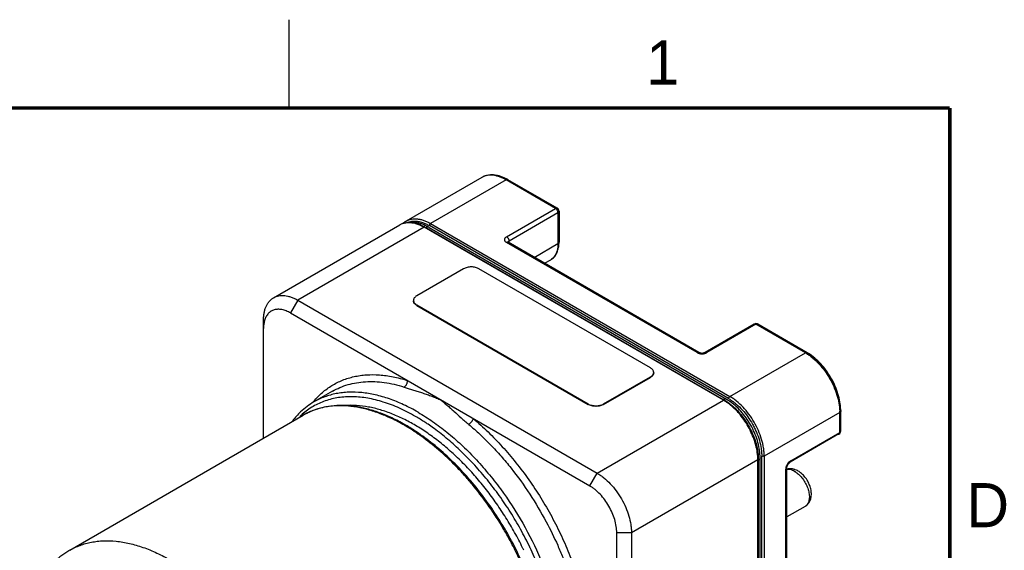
# Model space of a CAD drawing. Header units: inches. Extents: x 0 to 34, y 0 to 22.
# Tile 47 of 47: x 28.2 to 33.8, y 19 to 22. Entities that reach past the tile are written whole.
import ezdxf

# ---------------------------------------------------------------- set-up
doc = ezdxf.new("R2010")
doc.units = ezdxf.units.IN
doc.header["$LTSCALE"] = 1.87
doc.header["$MEASUREMENT"] = 0
doc.layers.get('0').update_dxf_attribs({"linetype": 'CONTINUOUS'})
doc.styles.add('TEXTSTYLE_2', font='txt')

msp = doc.modelspace()

# ---------------------------------------------------------------- linework, layer by layer
at = {"color": 2, "linetype": 'CONTINUOUS'}
msp.add_line((29.75, 22), (29.75, 21.5), dxfattribs=at)
at = {"color": 6, "linetype": 'CONTINUOUS'}
for p, q in [((30.8445, 21.106), (30.4161, 20.8586)), ((30.9823, 21.0923), (30.5539, 20.845)), ((31.2627, 20.9304), (30.9823, 21.0923)), ((31.2727, 20.9314), (30.9923, 21.0933)), ((30.9848, 20.7699), (31.2627, 20.9304)), ((31.2768, 20.9059), (30.9989, 20.7454)), ((31.2768, 20.9059), (31.2768, 20.731)), ((31.2827, 20.9141), (31.2827, 20.7392)), ((30.5539, 20.845), (32.2521, 19.8645)), ((32.245, 19.8522), (30.5469, 20.8327)), ((32.0656, 20.1132), (30.9848, 20.7373)), ((30.9925, 20.7397), (30.993, 20.738)), ((30.9939, 20.7388), (30.9929, 20.7396)), ((30.9948, 20.7383), (30.9929, 20.739)), ((30.9948, 20.7383), (30.9939, 20.7388)), ((32.0756, 20.1142), (30.9948, 20.7383)), ((30.9989, 20.7359), (30.9989, 20.7454)), ((31.1421, 20.6532), (31.2768, 20.731)), ((31.2007, 20.6194), (31.2354, 20.6395)), ((32.3901, 20.2747), (32.1121, 20.1142)), ((32.4001, 20.2737), (32.1221, 20.1132)), ((32.6805, 20.1118), (32.4001, 20.2737)), ((32.6905, 20.1128), (32.4101, 20.2747)), ((32.2521, 19.8645), (32.6805, 20.1118)), ((32.8812, 19.6692), (32.8812, 19.7825)), ((32.8754, 19.7743), (32.447, 19.5269)), ((32.8754, 19.6611), (32.8754, 19.7743)), ((32.8712, 19.6519), (32.5933, 19.4914)), ((32.5974, 19.5006), (32.8754, 19.6611)), ((32.4328, 16.4411), (32.4328, 19.5269)), ((32.447, 19.5269), (32.447, 16.4411)), ((32.5691, 16.6575), (32.5691, 19.4516)), ((32.575, 16.6656), (32.575, 19.4598)), ((32.6785, 19.2414), (32.575, 19.1816))]:
    msp.add_line(p, q, dxfattribs=at)
at = {"color": 7, "linetype": 'CONTINUOUS'}
for p, q in [((29.663, 20.4238), (30.3798, 20.8377)), ((30.5176, 20.824), (29.8008, 20.4101)), ((32.2158, 19.8435), (30.5176, 20.824)), ((30.5277, 20.8215), (32.2146, 19.8475)), ((30.5452, 20.8232), (32.2321, 19.8492)), ((30.741, 20.5882), (30.4751, 20.4347)), ((31.8016, 20.0265), (30.8286, 20.5882)), ((29.8008, 20.4101), (29.759, 20.3378)), ((29.8008, 20.4101), (31.4989, 19.4296)), ((29.759, 20.3378), (31.4572, 19.3573)), ((30.4751, 20.3841), (30.4751, 20.3808)), ((30.4751, 20.3841), (31.4481, 19.8223)), ((30.4751, 20.3808), (31.4481, 19.819)), ((29.6059, 19.628), (29.6059, 20.2976)), ((31.5357, 19.8223), (31.8016, 19.9758)), ((31.5357, 19.819), (31.8016, 19.9726)), ((31.8016, 19.9726), (31.8016, 19.9758)), ((29.9966, 19.894), (29.8922, 19.8337)), ((29.8905, 19.8364), (29.8914, 19.8376)), ((31.4989, 19.4296), (32.2158, 19.8435)), ((31.4481, 19.819), (31.4481, 19.8223)), ((31.5357, 19.8223), (31.5357, 19.819)), ((28.5063, 18.9931), (29.8314, 19.7582)), ((30.4732, 19.6646), (30.4726, 19.665)), ((32.4107, 19.506), (31.6938, 19.0921)), ((32.4107, 16.4201), (32.4107, 19.506)), ((32.413, 19.527), (32.4135, 19.5097)), ((32.4173, 19.5059), (32.4135, 19.5033)), ((32.4135, 19.5033), (32.4135, 16.4302)), ((32.4236, 16.4444), (32.4236, 19.5175)), ((31.4572, 19.3573), (31.4989, 19.4296)), ((31.6938, 19.0921), (31.6103, 19.0921)), ((31.6103, 16.0062), (31.6103, 19.0921)), ((31.6938, 19.0921), (31.6938, 16.0062))]:
    msp.add_line(p, q, dxfattribs=at)
at = {"color": 7, "linetype": 'CONTINUOUS', "const_width": 0.02}
for points in [[(33.5, 21.5), (0.5, 21.5)], [(33.5, 0.5), (33.5, 21.5)]]:
    msp.add_lwpolyline(points, dxfattribs=at)
at = {"color": 6, "linetype": 'CONTINUOUS'}
for centre, radius, start, end in [((30.8653, 20.8734), 0.2539, 59.9941, 62.0202), ((31.2627, 20.9141), 0.02, 0.0694, 59.9925), ((30.4659, 20.7725), 0.0995, 120.0201, 132.269), ((30.4628, 20.778), 0.0932, 120.0607, 131.0235), ((31.0002, 20.7372), 0.00717, 162.6997, 167.7088), ((31.1015, 20.7391), 0.1812, 357.1926, 0.0243), ((32.4001, 20.2574), 0.02, 60.0697, 120.0025), ((32.5566, 19.881), 0.2677, 58.2035, 59.9858), ((32.0939, 20.1591), 0.0489, 264.6237, 275.4918), ((32.5491, 19.8843), 0.2627, 58.4523, 59.9949), ((32.1141, 19.6263), 0.2611, 57.9125, 59.9015), ((32.6103, 19.7742), 0.2651, 0.0103, 1.5396), ((32.616, 19.7824), 0.2652, 0.0043, 1.8037), ((32.8612, 19.6692), 0.02, 300.0757, 0.0004), ((32.5937, 19.3879), 0.0669, 104.069, 106.2946), ((32.5911, 19.3626), 0.0927, 69.5997, 73.5599), ((32.5652, 19.3198), 0.143, 46.2448, 51.9266)]:
    msp.add_arc(centre, radius, start, end, dxfattribs=at)
at = {"color": 7, "linetype": 'CONTINUOUS'}
for centre, radius, start, end in [((30.4293, 20.752), 0.099, 110.308, 119.9913), ((30.426, 20.7577), 0.0924, 109.6122, 119.9877), ((30.4309, 20.7477), 0.1035, 101.5264, 110.3294), ((30.4246, 20.6869), 0.1642, 74.5685, 76.7621), ((30.3913, 20.6053), 0.2526, 59.9943, 61.1279), ((30.4131, 20.6376), 0.2165, 60.7371, 62.064), ((30.4303, 20.6285), 0.226, 66.1006, 67.3072), ((30.4107, 20.6333), 0.2215, 59.7841, 60.7407), ((30.428, 20.6234), 0.2315, 65.1149, 66.1001), ((31.4266, 22.3771), 1.7967, 239.7771, 239.9815), ((30.4246, 20.616), 0.2397, 63.5593, 65.1094), ((30.4179, 20.6028), 0.2545, 60.5104, 63.5331), ((30.4132, 20.5944), 0.2641, 59.9979, 60.5191), ((29.7363, 20.2586), 0.1296, 163.6561, 165.2149), ((30.0992, 19.476), 0.4132, 120.0498, 133.1432), ((33.0767, 21.3409), 1.7244, 240.0041, 240.2237), ((32.0858, 19.6184), 0.26, 59.3132, 59.997), ((32.0805, 19.6096), 0.2702, 57.9854, 59.307), ((32.0924, 19.6208), 0.2574, 58.6077, 60.1947), ((32.0674, 19.589), 0.2947, 54.461, 57.9375), ((32.0817, 19.6033), 0.2779, 54.9549, 58.6), ((32.0954, 19.6124), 0.2734, 58.2132, 59.9867), ((32.0876, 19.6), 0.2881, 56.3905, 58.2051), ((30.1208, 19.4529), 0.4449, 133.1423, 141.9629), ((30.0232, 19.4259), 0.3837, 113.0004, 119.9983), ((30.0286, 19.4164), 0.3946, 113.4928, 119.9881), ((30.0256, 19.4205), 0.3896, 111.3144, 113.0048), ((30.0388, 19.3658), 0.446, 95.4102, 100.0534), ((30.0368, 19.2301), 0.5821, 81.9493, 83.5984), ((32.062, 19.5748), 0.3126, 52.1338, 54.9924), ((32.065, 19.5792), 0.3073, 52.0824, 54.9941), ((30.0931, 19.4591), 0.4054, 131.2123, 133.813), ((29.8897, 18.7495), 1.157, 56.8788, 59.9589), ((29.8638, 18.7646), 1.0818, 59.6549, 59.9612), ((29.8759, 18.7726), 1.0734, 59.9611, 60.3338), ((29.8354, 18.7046), 1.1525, 56.4379, 59.9124), ((29.8518, 18.6911), 1.2266, 55.8933, 56.8874), ((29.8229, 18.6488), 1.2778, 54.2466, 55.8846), ((29.8059, 18.625), 1.3071, 54.0244, 54.2497), ((32.134, 19.5057), 0.2766, 0.7256, 4.1766), ((32.1506, 19.506), 0.2601, 0.0015, 0.7101), ((35.4591, 19.5023), 3.0456, 179.8597, 179.9817), ((32.1515, 19.5174), 0.2722, 0.0056, 2.14), ((29.3856, 18.1756), 1.884, 25.7057, 26.2021), ((29.3354, 18.1467), 1.9802, 25.7569, 25.8893)]:
    msp.add_arc(centre, radius, start, end, dxfattribs=at)
at = {"color": 6, "linetype": 'CONTINUOUS'}
for points, knots in [([(30.9845, 21.0977), (30.9784, 21.1009), (30.9662, 21.1067), (30.9476, 21.1136), (30.9292, 21.1182), (30.911, 21.1207), (30.8932, 21.1208), (30.876, 21.1184), (30.8596, 21.1136), (30.8494, 21.1088), (30.8445, 21.106)], [0, 0, 0, 0, 0.140711, 0.275875, 0.405611, 0.530556, 0.651573, 0.769404, 0.885086, 1, 1, 1, 1]), ([(30.9823, 21.0923), (30.9761, 21.0959), (30.9637, 21.1024), (30.9448, 21.1101), (30.9262, 21.1156), (30.9081, 21.1186), (30.8907, 21.1192), (30.8741, 21.1174), (30.8586, 21.1131), (30.849, 21.1086), (30.8445, 21.106)], [0, 0, 0, 0, 0.148405, 0.289405, 0.422755, 0.548687, 0.66802, 0.781932, 0.891981, 1, 1, 1, 1]), ([(30.9923, 21.0933), (30.9917, 21.0937), (30.9901, 21.0942), (30.9876, 21.0943), (30.9849, 21.0937), (30.9832, 21.0928), (30.9823, 21.0923)], [0, 0, 0, 0, 0.217668, 0.450954, 0.710841, 1, 1, 1, 1]), ([(30.9965, 21.0842), (30.9965, 21.0852), (30.9963, 21.0871), (30.9955, 21.0897), (30.9942, 21.0919), (30.993, 21.0929), (30.9923, 21.0933)], [0, 0, 0, 0, 0.289154, 0.549038, 0.782327, 1, 1, 1, 1]), ([(31.2627, 20.9304), (31.2636, 20.9309), (31.2653, 20.9318), (31.268, 20.9324), (31.2705, 20.9323), (31.272, 20.9318), (31.2727, 20.9314)], [0, 0, 0, 0, 0.289159, 0.549046, 0.782332, 1, 1, 1, 1]), ([(31.2681, 20.9261), (31.2673, 20.9269), (31.2656, 20.9285), (31.2637, 20.9299), (31.2627, 20.9304)], [0, 0, 0, 0, 0.519844, 1, 1, 1, 1]), ([(31.2727, 20.9199), (31.2724, 20.9204), (31.271, 20.9226), (31.2694, 20.9247), (31.2681, 20.9261)], [0, 0, 0, 0, 0.254061, 1, 1, 1, 1]), ([(31.2727, 20.9314), (31.2734, 20.931), (31.2746, 20.93), (31.2759, 20.9278), (31.2767, 20.9252), (31.2768, 20.9233), (31.2768, 20.9223)], [0, 0, 0, 0, 0.217673, 0.450962, 0.710846, 1, 1, 1, 1]), ([(31.2758, 20.9128), (31.2756, 20.9134), (31.2748, 20.9158), (31.2737, 20.9182), (31.2727, 20.9199)], [0, 0, 0, 0, 0.244843, 1, 1, 1, 1]), ([(31.2768, 20.9059), (31.2768, 20.907), (31.2766, 20.9094), (31.2761, 20.9116), (31.2758, 20.9128)], [0, 0, 0, 0, 0.480153, 1, 1, 1, 1]), ([(31.2827, 20.9141), (31.2827, 20.9149), (31.2824, 20.9164), (31.2812, 20.9187), (31.2793, 20.9207), (31.2777, 20.9218), (31.2768, 20.9223)], [0, 0, 0, 0, 0.217678, 0.450969, 0.710852, 1, 1, 1, 1]), ([(31.2768, 20.9059), (31.2777, 20.9064), (31.2793, 20.9075), (31.2812, 20.9095), (31.2824, 20.9117), (31.2827, 20.9133), (31.2827, 20.9141)], [0, 0, 0, 0, 0.289148, 0.549031, 0.782322, 1, 1, 1, 1]), ([(30.4161, 20.8586), (30.4206, 20.8612), (30.4302, 20.8657), (30.4458, 20.87), (30.4623, 20.8719), (30.4797, 20.8713), (30.4978, 20.8682), (30.5164, 20.8628), (30.5353, 20.855), (30.5477, 20.8486), (30.5539, 20.845)], [0, 0, 0, 0, 0.108019, 0.218068, 0.33198, 0.451313, 0.577245, 0.710595, 0.851595, 1, 1, 1, 1]), ([(30.4265, 20.8518), (30.4299, 20.8531), (30.4368, 20.8554), (30.4477, 20.8575), (30.4591, 20.8585), (30.4751, 20.8582), (30.496, 20.8547), (30.5124, 20.8491), (30.5207, 20.8457)], [0, 0, 0, 0, 0.111884, 0.22609, 0.343499, 0.464877, 0.721642, 1, 1, 1, 1]), ([(30.5207, 20.8457), (30.5229, 20.8448), (30.5318, 20.8409), (30.5405, 20.8364), (30.5469, 20.8327)], [0, 0, 0, 0, 0.243464, 1, 1, 1, 1]), ([(30.5469, 20.8327), (30.5469, 20.8333), (30.547, 20.8344), (30.5475, 20.8368), (30.5488, 20.8398), (30.5507, 20.8424), (30.5525, 20.844), (30.5534, 20.8447), (30.5539, 20.845)], [0, 0, 0, 0, 0.113758, 0.237326, 0.499994, 0.762665, 0.886237, 1, 1, 1, 1]), ([(30.9848, 20.7699), (30.983, 20.7689), (30.9798, 20.7667), (30.976, 20.7627), (30.9736, 20.7583), (30.9728, 20.7536), (30.9736, 20.7489), (30.976, 20.7445), (30.9798, 20.7405), (30.983, 20.7383), (30.9848, 20.7373)], [0, 0, 0, 0, 0.144545, 0.27447, 0.391123, 0.500005, 0.608885, 0.725533, 0.855446, 1, 1, 1, 1]), ([(30.9848, 20.7699), (30.9857, 20.7694), (30.9876, 20.768), (30.9903, 20.7656), (30.9927, 20.7627), (30.9948, 20.7594), (30.9966, 20.756), (30.9979, 20.7524), (30.9987, 20.7489), (30.9989, 20.7466), (30.9989, 20.7454)], [0, 0, 0, 0, 0.113953, 0.237326, 0.36705, 0.500006, 0.632961, 0.762683, 0.886052, 1, 1, 1, 1]), ([(30.9902, 20.7392), (30.9897, 20.7391), (30.9878, 20.7388), (30.986, 20.738), (30.9848, 20.7373)], [0, 0, 0, 0, 0.230684, 1, 1, 1, 1]), ([(30.9929, 20.739), (30.9927, 20.7391), (30.9918, 20.7392), (30.9909, 20.7392), (30.9902, 20.7392)], [0, 0, 0, 0, 0.241221, 1, 1, 1, 1]), ([(30.9929, 20.7396), (30.9928, 20.7397), (30.9927, 20.7398), (30.9925, 20.7399), (30.9924, 20.74), (30.9923, 20.7401), (30.9924, 20.74), (30.9925, 20.7399), (30.9925, 20.7398), (30.9925, 20.7397)], [0, 0, 0, 0, 0.270542, 0.465497, 0.586816, 0.64032, 0.714877, 0.833145, 1, 1, 1, 1]), ([(30.9989, 20.7454), (30.9982, 20.7451), (30.9969, 20.7442), (30.9953, 20.7427), (30.9941, 20.7411), (30.9935, 20.7399), (30.9934, 20.7393)], [0, 0, 0, 0, 0.281478, 0.541328, 0.779609, 1, 1, 1, 1]), ([(30.9989, 20.7291), (30.9989, 20.7301), (30.9987, 20.7321), (30.998, 20.7347), (30.9967, 20.7369), (30.9954, 20.7379), (30.9948, 20.7383)], [0, 0, 0, 0, 0.289154, 0.549038, 0.782327, 1, 1, 1, 1]), ([(31.2768, 20.731), (31.2768, 20.7258), (31.2764, 20.7156), (31.2744, 20.7009), (31.2711, 20.6873), (31.2664, 20.6748), (31.2605, 20.6637), (31.2533, 20.6539), (31.245, 20.6457), (31.2387, 20.6413), (31.2354, 20.6395)], [0, 0, 0, 0, 0.148402, 0.289399, 0.422748, 0.548679, 0.668013, 0.781927, 0.891978, 1, 1, 1, 1]), ([(31.2354, 20.6395), (31.239, 20.6415), (31.2459, 20.6463), (31.2551, 20.6549), (31.263, 20.6649), (31.2696, 20.6762), (31.2748, 20.6885), (31.2788, 20.7017), (31.2814, 20.7157), (31.2822, 20.7253), (31.2825, 20.7302)], [0, 0, 0, 0, 0.116979, 0.23434, 0.353376, 0.474964, 0.599689, 0.728391, 0.861755, 1, 1, 1, 1]), ([(31.2827, 20.7392), (31.2827, 20.7399), (31.2824, 20.7415), (31.2812, 20.7437), (31.2793, 20.7457), (31.2777, 20.7468), (31.2768, 20.7473)], [0, 0, 0, 0, 0.217678, 0.450969, 0.710852, 1, 1, 1, 1]), ([(31.2768, 20.731), (31.2777, 20.7315), (31.2793, 20.7326), (31.2812, 20.7346), (31.2824, 20.7368), (31.2827, 20.7384), (31.2827, 20.7392)], [0, 0, 0, 0, 0.289148, 0.549031, 0.782322, 1, 1, 1, 1]), ([(32.3859, 20.2655), (32.3859, 20.2666), (32.3861, 20.2685), (32.3869, 20.2711), (32.3882, 20.2733), (32.3894, 20.2743), (32.3901, 20.2747)], [0, 0, 0, 0, 0.289154, 0.549038, 0.782327, 1, 1, 1, 1]), ([(32.3901, 20.2747), (32.3907, 20.2751), (32.3923, 20.2756), (32.3948, 20.2757), (32.3975, 20.275), (32.3992, 20.2742), (32.4001, 20.2737)], [0, 0, 0, 0, 0.217668, 0.450954, 0.710841, 1, 1, 1, 1]), ([(32.4101, 20.2747), (32.4094, 20.2751), (32.4079, 20.2756), (32.4054, 20.2757), (32.4027, 20.275), (32.401, 20.2742), (32.4001, 20.2737)], [0, 0, 0, 0, 0.217668, 0.450954, 0.710841, 1, 1, 1, 1]), ([(32.4142, 20.2655), (32.4142, 20.2666), (32.4141, 20.2685), (32.4133, 20.2711), (32.412, 20.2733), (32.4107, 20.2743), (32.4101, 20.2747)], [0, 0, 0, 0, 0.289154, 0.549038, 0.782327, 1, 1, 1, 1]), ([(32.0656, 20.1132), (32.0665, 20.1137), (32.0682, 20.1146), (32.0709, 20.1152), (32.0734, 20.1152), (32.0749, 20.1146), (32.0756, 20.1142)], [0, 0, 0, 0, 0.289158, 0.549045, 0.782332, 1, 1, 1, 1]), ([(32.0656, 20.1132), (32.0675, 20.1121), (32.0716, 20.1102), (32.076, 20.1088), (32.0783, 20.1083)], [0, 0, 0, 0, 0.480465, 1, 1, 1, 1]), ([(32.0811, 20.1119), (32.08, 20.1122), (32.0781, 20.1129), (32.0764, 20.1138), (32.0756, 20.1142)], [0, 0, 0, 0, 0.549252, 1, 1, 1, 1]), ([(32.0756, 20.1142), (32.0762, 20.1138), (32.0775, 20.1128), (32.0788, 20.1107), (32.0796, 20.108), (32.0797, 20.1061), (32.0797, 20.1051)], [0, 0, 0, 0, 0.217673, 0.450962, 0.710846, 1, 1, 1, 1]), ([(32.1121, 20.1142), (32.1114, 20.1138), (32.1096, 20.1129), (32.1077, 20.1122), (32.1067, 20.1119)], [0, 0, 0, 0, 0.450834, 1, 1, 1, 1]), ([(32.108, 20.1051), (32.108, 20.1061), (32.1082, 20.108), (32.1089, 20.1107), (32.1103, 20.1128), (32.1115, 20.1138), (32.1121, 20.1142)], [0, 0, 0, 0, 0.289154, 0.549038, 0.782327, 1, 1, 1, 1]), ([(32.1095, 20.1083), (32.1118, 20.1089), (32.1161, 20.1102), (32.1203, 20.1121), (32.1221, 20.1132)], [0, 0, 0, 0, 0.519535, 1, 1, 1, 1]), ([(32.1121, 20.1142), (32.1128, 20.1146), (32.1143, 20.1152), (32.1168, 20.1152), (32.1195, 20.1146), (32.1213, 20.1137), (32.1221, 20.1132)], [0, 0, 0, 0, 0.217668, 0.450954, 0.710841, 1, 1, 1, 1]), ([(32.6805, 20.1118), (32.6814, 20.1123), (32.6831, 20.1132), (32.6858, 20.1138), (32.6883, 20.1137), (32.6898, 20.1132), (32.6905, 20.1128)], [0, 0, 0, 0, 0.289159, 0.549046, 0.782332, 1, 1, 1, 1]), ([(32.6905, 20.1128), (32.6911, 20.1124), (32.6924, 20.1114), (32.6937, 20.1092), (32.6945, 20.1066), (32.6946, 20.1047), (32.6946, 20.1037)], [0, 0, 0, 0, 0.217673, 0.450962, 0.710846, 1, 1, 1, 1]), ([(32.0783, 20.1083), (32.0808, 20.1077), (32.086, 20.1068), (32.0939, 20.1063), (32.1018, 20.1068), (32.1069, 20.1077), (32.1095, 20.1083)], [0, 0, 0, 0, 0.246798, 0.500046, 0.753264, 1, 1, 1, 1]), ([(32.0893, 20.1104), (32.0878, 20.1105), (32.0851, 20.1109), (32.0823, 20.1115), (32.0811, 20.1119)], [0, 0, 0, 0, 0.519609, 1, 1, 1, 1]), ([(32.1067, 20.1119), (32.1054, 20.1115), (32.1027, 20.1109), (32.1, 20.1105), (32.0985, 20.1104)], [0, 0, 0, 0, 0.480424, 1, 1, 1, 1]), ([(32.6866, 20.1082), (32.6928, 20.1044), (32.7053, 20.096), (32.7298, 20.0769), (32.7591, 20.0487), (32.791, 20.0099), (32.8191, 19.9668), (32.8424, 19.921), (32.86, 19.8739), (32.8697, 19.8344), (32.8741, 19.8037), (32.8751, 19.7887), (32.8753, 19.7814)], [0, 0, 0, 0, 0.056315, 0.115035, 0.238378, 0.367628, 0.500006, 0.632382, 0.761631, 0.88497, 0.943687, 1, 1, 1, 1]), ([(32.6946, 20.1037), (32.7007, 20.1002), (32.7127, 20.0925), (32.7365, 20.0746), (32.7651, 20.0479), (32.796, 20.0107), (32.8232, 19.9692), (32.8456, 19.9249), (32.8623, 19.8795), (32.8712, 19.8414), (32.8747, 19.8119), (32.8754, 19.7976), (32.8754, 19.7906)], [0, 0, 0, 0, 0.055792, 0.114189, 0.237392, 0.366996, 0.500007, 0.633016, 0.762618, 0.885816, 0.944211, 1, 1, 1, 1]), ([(32.8811, 19.7908), (32.8806, 19.8055), (32.8773, 19.8358), (32.866, 19.8812), (32.8489, 19.9267), (32.8264, 19.971), (32.7992, 20.0127), (32.7684, 20.0503), (32.7347, 20.0827), (32.7101, 20.1008), (32.6976, 20.1085)], [0, 0, 0, 0, 0.116257, 0.239724, 0.368466, 0.499997, 0.631528, 0.760272, 0.88374, 1, 1, 1, 1]), ([(32.245, 19.8522), (32.245, 19.8528), (32.2451, 19.8539), (32.2457, 19.8563), (32.247, 19.8593), (32.2489, 19.8618), (32.2507, 19.8635), (32.2516, 19.8642), (32.2521, 19.8645)], [0, 0, 0, 0, 0.113758, 0.237326, 0.499994, 0.762665, 0.886237, 1, 1, 1, 1]), ([(32.447, 19.5269), (32.447, 19.5345), (32.4463, 19.5499), (32.4424, 19.5817), (32.4329, 19.6228), (32.4149, 19.6717), (32.3908, 19.7195), (32.3615, 19.7643), (32.328, 19.8044), (32.2973, 19.8332), (32.2716, 19.8524), (32.2586, 19.8607), (32.2521, 19.8645)], [0, 0, 0, 0, 0.05579, 0.114185, 0.237384, 0.366987, 0.499994, 0.633001, 0.762607, 0.88581, 0.944208, 1, 1, 1, 1]), ([(32.2528, 19.8475), (32.2589, 19.8437), (32.2711, 19.8354), (32.2949, 19.8164), (32.3235, 19.7885), (32.3543, 19.7502), (32.3768, 19.7148), (32.3925, 19.685), (32.4063, 19.6548), (32.42, 19.6167), (32.4287, 19.5783), (32.4322, 19.5485), (32.4328, 19.534), (32.4328, 19.5269)], [0, 0, 0, 0, 0.056713, 0.115805, 0.239882, 0.369771, 0.502528, 0.569002, 0.634985, 0.763843, 0.886314, 0.944408, 1, 1, 1, 1]), ([(32.8754, 19.7906), (32.8762, 19.7901), (32.8778, 19.789), (32.8797, 19.787), (32.8809, 19.7848), (32.8812, 19.7832), (32.8812, 19.7825)], [0, 0, 0, 0, 0.289148, 0.549031, 0.782322, 1, 1, 1, 1]), ([(32.8812, 19.7825), (32.8812, 19.7817), (32.8809, 19.7801), (32.8797, 19.7779), (32.8778, 19.7759), (32.8762, 19.7748), (32.8754, 19.7743)], [0, 0, 0, 0, 0.217678, 0.450969, 0.710852, 1, 1, 1, 1]), ([(32.8812, 19.6692), (32.8812, 19.67), (32.8809, 19.6716), (32.8797, 19.6738), (32.8778, 19.6758), (32.8762, 19.6769), (32.8754, 19.6774)], [0, 0, 0, 0, 0.217678, 0.450969, 0.710852, 1, 1, 1, 1]), ([(32.8754, 19.6611), (32.8762, 19.6616), (32.8778, 19.6627), (32.8797, 19.6647), (32.8809, 19.6669), (32.8812, 19.6685), (32.8812, 19.6692)], [0, 0, 0, 0, 0.289148, 0.549031, 0.782322, 1, 1, 1, 1]), ([(32.8612, 19.6529), (32.8621, 19.6524), (32.8638, 19.6516), (32.8665, 19.6509), (32.869, 19.651), (32.8706, 19.6515), (32.8712, 19.6519)], [0, 0, 0, 0, 0.289159, 0.549046, 0.782332, 1, 1, 1, 1]), ([(32.8712, 19.6519), (32.8719, 19.6523), (32.8731, 19.6533), (32.8744, 19.6555), (32.8752, 19.6581), (32.8754, 19.6601), (32.8754, 19.6611)], [0, 0, 0, 0, 0.217673, 0.450962, 0.710846, 1, 1, 1, 1]), ([(32.447, 19.5269), (32.4465, 19.5267), (32.4454, 19.5262), (32.4431, 19.5255), (32.4399, 19.5251), (32.4367, 19.5255), (32.4344, 19.5262), (32.4333, 19.5267), (32.4328, 19.5269)], [0, 0, 0, 0, 0.113762, 0.237332, 0.5, 0.762668, 0.886238, 1, 1, 1, 1]), ([(32.5974, 19.5006), (32.5955, 19.4995), (32.5918, 19.4969), (32.5884, 19.4938), (32.5868, 19.492)], [0, 0, 0, 0, 0.480464, 1, 1, 1, 1]), ([(32.5933, 19.4914), (32.5939, 19.4918), (32.5952, 19.4929), (32.5965, 19.495), (32.5973, 19.4977), (32.5974, 19.4996), (32.5974, 19.5006)], [0, 0, 0, 0, 0.217673, 0.450962, 0.710846, 1, 1, 1, 1]), ([(32.575, 19.4598), (32.575, 19.4605), (32.5747, 19.4621), (32.5735, 19.4643), (32.5716, 19.4663), (32.57, 19.4674), (32.5691, 19.4679)], [0, 0, 0, 0, 0.217678, 0.450969, 0.710852, 1, 1, 1, 1]), ([(32.5712, 19.4651), (32.5705, 19.4628), (32.5695, 19.4583), (32.5691, 19.4538), (32.5691, 19.4516)], [0, 0, 0, 0, 0.519539, 1, 1, 1, 1]), ([(32.5691, 19.4516), (32.57, 19.4521), (32.5716, 19.4532), (32.5735, 19.4552), (32.5747, 19.4574), (32.575, 19.459), (32.575, 19.4598)], [0, 0, 0, 0, 0.289148, 0.549031, 0.782322, 1, 1, 1, 1]), ([(32.5774, 19.4794), (32.5761, 19.4772), (32.5737, 19.4725), (32.5719, 19.4675), (32.5712, 19.4651)], [0, 0, 0, 0, 0.506486, 1, 1, 1, 1]), ([(32.6195, 19.4401), (32.6157, 19.4423), (32.6081, 19.4461), (32.5965, 19.45), (32.5853, 19.4518), (32.5781, 19.4515), (32.5746, 19.4509)], [0, 0, 0, 0, 0.279854, 0.5393, 0.778307, 1, 1, 1, 1]), ([(32.575, 19.4598), (32.575, 19.4607), (32.5751, 19.4626), (32.5755, 19.4646), (32.5757, 19.4656)], [0, 0, 0, 0, 0.45082, 1, 1, 1, 1]), ([(32.5757, 19.4656), (32.576, 19.467), (32.5768, 19.4697), (32.5785, 19.4737), (32.5805, 19.4777), (32.5822, 19.4803), (32.5831, 19.4815)], [0, 0, 0, 0, 0.231376, 0.481754, 0.740904, 1, 1, 1, 1]), ([(32.5868, 19.492), (32.585, 19.4902), (32.5816, 19.4861), (32.5787, 19.4817), (32.5774, 19.4794)], [0, 0, 0, 0, 0.493552, 1, 1, 1, 1]), ([(32.6173, 19.4515), (32.6109, 19.4535), (32.5975, 19.4558), (32.5839, 19.4545), (32.5774, 19.4529)], [0, 0, 0, 0, 0.501188, 1, 1, 1, 1]), ([(32.5831, 19.4815), (32.5839, 19.4827), (32.5856, 19.4849), (32.5876, 19.4869), (32.5885, 19.4878)], [0, 0, 0, 0, 0.519606, 1, 1, 1, 1]), ([(32.5833, 19.4924), (32.5841, 19.4919), (32.5859, 19.4911), (32.5886, 19.4904), (32.5911, 19.4905), (32.5926, 19.4911), (32.5933, 19.4914)], [0, 0, 0, 0, 0.289159, 0.549046, 0.782332, 1, 1, 1, 1]), ([(32.5885, 19.4878), (32.5893, 19.4886), (32.5909, 19.4899), (32.5925, 19.491), (32.5933, 19.4914)], [0, 0, 0, 0, 0.549248, 1, 1, 1, 1]), ([(32.6391, 19.4421), (32.6379, 19.4428), (32.6328, 19.4456), (32.6275, 19.448), (32.6234, 19.4495)], [0, 0, 0, 0, 0.252778, 1, 1, 1, 1]), ([(32.6534, 19.4324), (32.6522, 19.4333), (32.6477, 19.4368), (32.6428, 19.4399), (32.6391, 19.4421)], [0, 0, 0, 0, 0.25389, 1, 1, 1, 1]), ([(32.6195, 19.4401), (32.6204, 19.4396), (32.6244, 19.4372), (32.6283, 19.4345), (32.6311, 19.4324)], [0, 0, 0, 0, 0.243448, 1, 1, 1, 1]), ([(32.6311, 19.4324), (32.6385, 19.427), (32.649, 19.4175), (32.6614, 19.4032), (32.6702, 19.3913), (32.6783, 19.3786), (32.6853, 19.3654), (32.6914, 19.3518), (32.6977, 19.3338), (32.7018, 19.3158), (32.7032, 19.2983), (32.7028, 19.2863), (32.7011, 19.2751), (32.6981, 19.265), (32.6938, 19.2562), (32.6899, 19.2511), (32.6879, 19.2489)], [0, 0, 0, 0, 0.131299, 0.200639, 0.271524, 0.343243, 0.415013, 0.486043, 0.555592, 0.687381, 0.748628, 0.806183, 0.859891, 0.909805, 0.956276, 1, 1, 1, 1]), ([(32.6785, 19.2414), (32.682, 19.2434), (32.6887, 19.2481), (32.6972, 19.2569), (32.704, 19.267), (32.7091, 19.278), (32.7125, 19.2898), (32.7144, 19.3021), (32.7147, 19.3148), (32.7133, 19.3321), (32.7081, 19.3541), (32.6992, 19.3751), (32.6901, 19.3912), (32.6797, 19.4064), (32.6707, 19.4169), (32.6641, 19.4232)], [0, 0, 0, 0, 0.058594, 0.116643, 0.174792, 0.233212, 0.291902, 0.351359, 0.411968, 0.473945, 0.602163, 0.73489, 0.801988, 0.868835, 1, 1, 1, 1]), ([(32.6879, 19.2489), (32.6865, 19.2474), (32.6835, 19.2447), (32.6802, 19.2424), (32.6785, 19.2414)], [0, 0, 0, 0, 0.503674, 1, 1, 1, 1])]:
    msp.add_open_spline(points, degree=3, knots=knots, dxfattribs=at)
at = {"color": 7, "linetype": 'CONTINUOUS'}
for points, knots in [([(30.395, 20.8447), (30.4013, 20.8469), (30.4146, 20.8502), (30.4283, 20.8508), (30.4353, 20.8505)], [0, 0, 0, 0, 0.487981, 1, 1, 1, 1]), ([(30.4102, 20.8491), (30.4183, 20.8508), (30.4352, 20.8523), (30.4613, 20.8494), (30.4883, 20.8416), (30.5058, 20.8336), (30.5146, 20.8289)], [0, 0, 0, 0, 0.227228, 0.467549, 0.724539, 1, 1, 1, 1]), ([(30.4353, 20.8505), (30.4375, 20.8504), (30.4465, 20.8498), (30.4555, 20.8483), (30.4622, 20.8467)], [0, 0, 0, 0, 0.242453, 1, 1, 1, 1]), ([(30.5175, 20.837), (30.5114, 20.8395), (30.4992, 20.844), (30.4807, 20.8488), (30.4622, 20.8514), (30.45, 20.8517), (30.4439, 20.8515)], [0, 0, 0, 0, 0.260786, 0.513684, 0.759585, 1, 1, 1, 1]), ([(30.4683, 20.8452), (30.4759, 20.8431), (30.4913, 20.8377), (30.5059, 20.8305), (30.5133, 20.8265)], [0, 0, 0, 0, 0.484189, 1, 1, 1, 1]), ([(30.5222, 20.8247), (30.5219, 20.8248), (30.5212, 20.825), (30.52, 20.825), (30.5188, 20.8246), (30.518, 20.8242), (30.5176, 20.824)], [0, 0, 0, 0, 0.217655, 0.453031, 0.713242, 1, 1, 1, 1]), ([(30.5452, 20.8232), (30.5441, 20.8238), (30.5414, 20.8248), (30.537, 20.8249), (30.5323, 20.8238), (30.5293, 20.8223), (30.5277, 20.8215)], [0, 0, 0, 0, 0.217749, 0.45106, 0.710917, 1, 1, 1, 1]), ([(30.8286, 20.5882), (30.8256, 20.59), (30.8191, 20.593), (30.8084, 20.5963), (30.7968, 20.5983), (30.7848, 20.5989), (30.7728, 20.5983), (30.7612, 20.5963), (30.7505, 20.593), (30.744, 20.59), (30.741, 20.5882)], [0, 0, 0, 0, 0.114071, 0.237351, 0.366982, 0.500001, 0.63302, 0.76265, 0.88593, 1, 1, 1, 1]), ([(29.6059, 20.2976), (29.6059, 20.3048), (29.6065, 20.3188), (29.6092, 20.339), (29.6138, 20.3579), (29.6203, 20.375), (29.6284, 20.3904), (29.6383, 20.4038), (29.6498, 20.4151), (29.6585, 20.4212), (29.663, 20.4238)], [0, 0, 0, 0, 0.148402, 0.289399, 0.422748, 0.548679, 0.668013, 0.781927, 0.891978, 1, 1, 1, 1]), ([(29.663, 20.4238), (29.6675, 20.4264), (29.6771, 20.4309), (29.6926, 20.4352), (29.7092, 20.437), (29.7266, 20.4364), (29.7446, 20.4334), (29.7632, 20.4279), (29.7822, 20.4202), (29.7946, 20.4137), (29.8008, 20.4101)], [0, 0, 0, 0, 0.108019, 0.218068, 0.33198, 0.451313, 0.577245, 0.710595, 0.851595, 1, 1, 1, 1]), ([(30.4751, 20.4347), (30.4724, 20.4332), (30.4674, 20.4298), (30.4615, 20.4236), (30.4584, 20.4177), (30.4571, 20.413), (30.4569, 20.4106), (30.4569, 20.4094)], [0, 0, 0, 0, 0.28929, 0.548654, 0.781644, 0.891826, 1, 1, 1, 1]), ([(30.4569, 20.4094), (30.4569, 20.4082), (30.4571, 20.4059), (30.4584, 20.4011), (30.4615, 20.3953), (30.4674, 20.3891), (30.4724, 20.3857), (30.4751, 20.3841)], [0, 0, 0, 0, 0.108175, 0.218357, 0.451347, 0.71071, 1, 1, 1, 1]), ([(30.4751, 20.3808), (30.4724, 20.3824), (30.4674, 20.3858), (30.4615, 20.392), (30.4584, 20.3978), (30.4571, 20.4026), (30.4569, 20.405), (30.4569, 20.4061)], [0, 0, 0, 0, 0.289312, 0.548685, 0.781654, 0.891829, 1, 1, 1, 1]), ([(29.759, 20.3378), (29.7511, 20.3423), (29.7355, 20.35), (29.7114, 20.3573), (29.6919, 20.3592), (29.6773, 20.3579), (29.667, 20.3557), (29.6574, 20.3522), (29.6485, 20.3474), (29.6402, 20.3414), (29.6328, 20.3343), (29.6262, 20.326), (29.6184, 20.3132), (29.6141, 20.3025), (29.612, 20.2951)], [0, 0, 0, 0, 0.150315, 0.287844, 0.413251, 0.472338, 0.529606, 0.585665, 0.641187, 0.696889, 0.753471, 0.811574, 0.871768, 1, 1, 1, 1]), ([(29.611, 20.2917), (29.6093, 20.2851), (29.6067, 20.271), (29.6059, 20.2568), (29.6059, 20.2494)], [0, 0, 0, 0, 0.482611, 1, 1, 1, 1]), ([(31.8198, 20.0011), (31.8198, 20.0023), (31.8196, 20.0047), (31.8183, 20.0094), (31.8152, 20.0153), (31.8093, 20.0215), (31.8043, 20.0249), (31.8016, 20.0265)], [0, 0, 0, 0, 0.108175, 0.218357, 0.451347, 0.71071, 1, 1, 1, 1]), ([(31.8016, 19.9758), (31.8043, 19.9774), (31.8093, 19.9808), (31.8152, 19.987), (31.8183, 19.9928), (31.8196, 19.9976), (31.8198, 20), (31.8198, 20.0011)], [0, 0, 0, 0, 0.28929, 0.548654, 0.781644, 0.891826, 1, 1, 1, 1]), ([(29.8914, 19.8376), (29.8989, 19.8464), (29.9143, 19.8635), (29.9394, 19.887), (29.966, 19.9082), (29.9941, 19.927), (30.0236, 19.9434), (30.0545, 19.9573), (30.0867, 19.9687), (30.1201, 19.9775), (30.1546, 19.9838), (30.2025, 19.9889), (30.2652, 19.9886), (30.3425, 19.9778), (30.3941, 19.9643), (30.4202, 19.956)], [0, 0, 0, 0, 0.060258, 0.119659, 0.178453, 0.2369, 0.295269, 0.353831, 0.41285, 0.472578, 0.533256, 0.595107, 0.72304, 0.857781, 1, 1, 1, 1]), ([(29.9966, 19.894), (30.0105, 19.902), (30.0395, 19.9164), (30.0855, 19.9328), (30.1341, 19.9438), (30.1849, 19.9494), (30.2376, 19.9497), (30.292, 19.9445), (30.3479, 19.934), (30.3851, 19.9238), (30.4039, 19.9178)], [0, 0, 0, 0, 0.114615, 0.230357, 0.348288, 0.469385, 0.594507, 0.724375, 0.859461, 1, 1, 1, 1]), ([(30.4202, 19.956), (30.4205, 19.9543), (30.4208, 19.9506), (30.4204, 19.945), (30.4193, 19.9394), (30.4174, 19.9339), (30.4149, 19.9289), (30.4108, 19.9231), (30.4068, 19.9195), (30.4039, 19.9178)], [0, 0, 0, 0, 0.123684, 0.252063, 0.383027, 0.514157, 0.643203, 0.768335, 1, 1, 1, 1]), ([(31.8198, 19.9979), (31.8198, 19.9967), (31.8196, 19.9943), (31.8183, 19.9896), (31.8152, 19.9837), (31.8093, 19.9775), (31.8043, 19.9741), (31.8016, 19.9726)], [0, 0, 0, 0, 0.108171, 0.218346, 0.451315, 0.710688, 1, 1, 1, 1]), ([(30.4828, 19.7752), (30.4562, 19.7906), (30.403, 19.8184), (30.3219, 19.8516), (30.2422, 19.8749), (30.1647, 19.8879), (30.1019, 19.89), (30.0536, 19.8864), (30.0189, 19.8811), (29.9853, 19.8732), (29.9529, 19.8627), (29.9218, 19.8497), (29.9019, 19.8393), (29.8922, 19.8337)], [0, 0, 0, 0, 0.148517, 0.289435, 0.422624, 0.548497, 0.667825, 0.72541, 0.781815, 0.837244, 0.891923, 0.94609, 1, 1, 1, 1]), ([(30.4039, 19.9178), (30.4117, 19.9155), (30.4274, 19.9106), (30.4516, 19.903), (30.4766, 19.8951), (30.5024, 19.8868), (30.5287, 19.8779), (30.5552, 19.8684), (30.5817, 19.8583), (30.5993, 19.8512), (30.6081, 19.8475)], [0, 0, 0, 0, 0.112501, 0.229337, 0.351227, 0.477193, 0.605906, 0.73623, 0.867697, 1, 1, 1, 1]), ([(30.4689, 19.7511), (30.439, 19.7683), (30.3794, 19.7991), (30.3023, 19.8288), (30.2417, 19.8458), (30.184, 19.8579), (30.1268, 19.8638), (30.0713, 19.8627), (30.0314, 19.8585), (29.993, 19.851), (29.956, 19.8402), (29.9206, 19.8261), (29.887, 19.8087), (29.8553, 19.7881), (29.8355, 19.7724), (29.826, 19.764)], [0, 0, 0, 0, 0.150523, 0.292143, 0.359616, 0.424933, 0.549476, 0.609105, 0.667211, 0.724046, 0.7799, 0.835083, 0.889932, 0.94479, 1, 1, 1, 1]), ([(30.6081, 19.8475), (30.6147, 19.8422), (30.6277, 19.8316), (30.6471, 19.8152), (30.6665, 19.7982), (30.6932, 19.7745), (30.7202, 19.7499), (30.7484, 19.7252), (30.763, 19.7125), (30.7706, 19.7061)], [0, 0, 0, 0, 0.118387, 0.233646, 0.353399, 0.477408, 0.731002, 0.862277, 1, 1, 1, 1]), ([(32.2146, 19.8475), (32.2162, 19.8483), (32.2192, 19.8498), (32.2225, 19.8506), (32.2241, 19.8507)], [0, 0, 0, 0, 0.526615, 1, 1, 1, 1]), ([(32.2158, 19.8435), (32.2162, 19.8437), (32.217, 19.8441), (32.2182, 19.8445), (32.2193, 19.8445), (32.2201, 19.8443), (32.2204, 19.8442)], [0, 0, 0, 0, 0.286758, 0.546969, 0.782345, 1, 1, 1, 1]), ([(32.2241, 19.8507), (32.2255, 19.8509), (32.2283, 19.8508), (32.231, 19.8499), (32.2321, 19.8492)], [0, 0, 0, 0, 0.517257, 1, 1, 1, 1]), ([(32.4235, 19.5276), (32.4229, 19.542), (32.4196, 19.5716), (32.4087, 19.6158), (32.3923, 19.6601), (32.3708, 19.7032), (32.345, 19.7439), (32.3154, 19.781), (32.2829, 19.8134), (32.2592, 19.8318), (32.2471, 19.8399)], [0, 0, 0, 0, 0.116898, 0.24006, 0.367952, 0.498485, 0.629235, 0.757765, 0.881878, 1, 1, 1, 1]), ([(30.4072, 19.7053), (30.3835, 19.7188), (30.3363, 19.7433), (30.2643, 19.7733), (30.1933, 19.7954), (30.1237, 19.8092), (30.0561, 19.8146), (29.9911, 19.8116), (29.9291, 19.8), (29.89, 19.7865), (29.8713, 19.7783)], [0, 0, 0, 0, 0.145574, 0.28462, 0.417057, 0.543221, 0.663672, 0.779204, 0.890882, 1, 1, 1, 1]), ([(29.9609, 19.805), (29.9477, 19.8026), (29.9216, 19.7967), (29.8963, 19.7883), (29.8839, 19.7835)], [0, 0, 0, 0, 0.504099, 1, 1, 1, 1]), ([(30.1017, 19.8085), (30.084, 19.8105), (30.0489, 19.8128), (30.0138, 19.8115), (29.9967, 19.8098)], [0, 0, 0, 0, 0.5091, 1, 1, 1, 1]), ([(31.076, 19.0075), (31.0617, 19.0365), (31.0316, 19.0939), (30.9822, 19.1776), (30.9288, 19.2583), (30.8718, 19.3355), (30.8116, 19.4087), (30.7486, 19.4772), (30.6834, 19.5406), (30.6164, 19.5984), (30.548, 19.6501), (30.4787, 19.6954), (30.409, 19.7339), (30.3394, 19.7654), (30.2703, 19.7894), (30.2022, 19.8059), (30.1354, 19.8145), (30.0914, 19.8149), (30.0699, 19.8136)], [0, 0, 0, 0, 0.071732, 0.14357, 0.215161, 0.286152, 0.356204, 0.424995, 0.492227, 0.557632, 0.620983, 0.682102, 0.740864, 0.79721, 0.851156, 0.9028, 0.952324, 1, 1, 1, 1]), ([(30.4053, 19.7011), (30.3815, 19.7149), (30.3453, 19.734), (30.2961, 19.756), (30.2484, 19.7748), (30.1896, 19.7934), (30.1418, 19.8031), (30.1183, 19.8064)], [0, 0, 0, 0, 0.268963, 0.398803, 0.525433, 0.768927, 1, 1, 1, 1]), ([(31.4481, 19.8223), (31.4511, 19.8206), (31.4576, 19.8175), (31.4683, 19.8143), (31.4799, 19.8123), (31.4919, 19.8116), (31.5039, 19.8123), (31.5155, 19.8143), (31.5262, 19.8175), (31.5327, 19.8206), (31.5357, 19.8223)], [0, 0, 0, 0, 0.114071, 0.237351, 0.366982, 0.500001, 0.63302, 0.76265, 0.88593, 1, 1, 1, 1]), ([(31.5357, 19.819), (31.5327, 19.8173), (31.5262, 19.8143), (31.5155, 19.811), (31.5039, 19.809), (31.4919, 19.8083), (31.4799, 19.809), (31.4683, 19.811), (31.4576, 19.8143), (31.4511, 19.8173), (31.4481, 19.819)], [0, 0, 0, 0, 0.114072, 0.237353, 0.366983, 0.5, 0.633017, 0.762647, 0.885928, 1, 1, 1, 1]), ([(32.4099, 19.5258), (32.4089, 19.5397), (32.4049, 19.568), (32.3936, 19.6104), (32.3773, 19.6531), (32.3564, 19.6947), (32.3314, 19.7342), (32.3077, 19.7646), (32.2872, 19.7869), (32.2666, 19.807), (32.2501, 19.8206), (32.2387, 19.8288)], [0, 0, 0, 0, 0.116039, 0.239147, 0.367313, 0.498257, 0.629434, 0.75829, 0.821119, 0.882521, 1, 1, 1, 1]), ([(32.2538, 19.8216), (32.2634, 19.8142), (32.2821, 19.7979), (32.3082, 19.7704), (32.3323, 19.7397), (32.354, 19.7066), (32.3729, 19.6717), (32.3886, 19.6357), (32.4008, 19.5994), (32.4065, 19.5749), (32.4087, 19.5628)], [0, 0, 0, 0, 0.118159, 0.241436, 0.368471, 0.497591, 0.627034, 0.755027, 0.879843, 1, 1, 1, 1]), ([(32.2539, 19.8216), (32.2635, 19.8141), (32.2823, 19.7977), (32.3083, 19.77), (32.3324, 19.7393), (32.3541, 19.7062), (32.373, 19.6713), (32.3887, 19.6353), (32.4009, 19.5989), (32.4066, 19.5743), (32.4088, 19.5621)], [0, 0, 0, 0, 0.118689, 0.242136, 0.36908, 0.497952, 0.627099, 0.754861, 0.879621, 1, 1, 1, 1]), ([(30.4828, 19.7752), (30.511, 19.7589), (30.5672, 19.7231), (30.6488, 19.6618), (30.7287, 19.5922), (30.8062, 19.515), (30.8806, 19.431), (30.975, 19.3103), (31.0383, 19.213), (31.0768, 19.1458)], [0, 0, 0, 0, 0.111618, 0.228347, 0.349586, 0.474761, 0.603199, 0.734121, 1, 1, 1, 1]), ([(30.7706, 19.7061), (30.772, 19.7069), (30.7749, 19.7089), (30.7791, 19.7124), (30.783, 19.7163), (30.7867, 19.7207), (30.79, 19.7253), (30.7927, 19.7299), (30.7947, 19.7345), (30.7957, 19.7376), (30.796, 19.739)], [0, 0, 0, 0, 0.118605, 0.246415, 0.379762, 0.514763, 0.647617, 0.774888, 0.893314, 1, 1, 1, 1]), ([(30.796, 19.739), (30.8248, 19.7149), (30.8816, 19.6637), (30.9625, 19.5802), (31.0398, 19.4895), (31.1126, 19.3926), (31.1802, 19.2904), (31.242, 19.1841), (31.2972, 19.0747), (31.3453, 18.9633), (31.3859, 18.8511), (31.4184, 18.7392), (31.4427, 18.6288), (31.4583, 18.5209), (31.4642, 18.4331), (31.4643, 18.3652), (31.4614, 18.3008), (31.4526, 18.2239), (31.4393, 18.1642), (31.431, 18.1358)], [0, 0, 0, 0, 0.062494, 0.127009, 0.193098, 0.260351, 0.328331, 0.396565, 0.464582, 0.531918, 0.598121, 0.662762, 0.725454, 0.785849, 0.843659, 0.871533, 0.898695, 0.950821, 1, 1, 1, 1]), ([(31.0931, 18.8624), (31.075, 18.9065), (31.0452, 18.9718), (31.0008, 19.0566), (30.9532, 19.14), (30.8884, 19.2404), (30.8168, 19.3352), (30.7562, 19.4067), (30.6946, 19.4737), (30.6149, 19.5506), (30.5306, 19.6189), (30.4621, 19.6666), (30.4276, 19.6881), (30.4103, 19.6982)], [0, 0, 0, 0, 0.13033, 0.196016, 0.261813, 0.393018, 0.522597, 0.58637, 0.649245, 0.77168, 0.888905, 0.945285, 1, 1, 1, 1]), ([(31.1169, 19.0113), (31.1004, 19.0452), (31.0655, 19.1122), (31.0076, 19.2095), (30.9447, 19.3029), (30.8772, 19.3916), (30.8059, 19.4747), (30.7314, 19.5514), (30.6544, 19.6211), (30.6008, 19.6632), (30.5737, 19.6828)], [0, 0, 0, 0, 0.12978, 0.259782, 0.389179, 0.517161, 0.642943, 0.765774, 0.884979, 1, 1, 1, 1]), ([(30.7706, 19.7061), (30.7919, 19.6882), (30.8341, 19.6508), (30.8951, 19.5908), (30.9543, 19.5265), (31.0307, 19.4349), (31.1192, 19.3123), (31.1812, 19.2078), (31.21, 19.1541)], [0, 0, 0, 0, 0.117644, 0.238373, 0.361662, 0.487039, 0.742201, 1, 1, 1, 1]), ([(31.099, 18.8651), (31.0823, 18.9061), (31.0456, 18.9872), (30.9824, 19.105), (30.9114, 19.2181), (30.8336, 19.3252), (30.75, 19.4247), (30.6617, 19.5153), (30.5699, 19.5957), (30.5057, 19.643), (30.4732, 19.6646)], [0, 0, 0, 0, 0.129021, 0.259172, 0.389275, 0.518155, 0.644674, 0.767761, 0.886457, 1, 1, 1, 1]), ([(32.4087, 19.5628), (32.4092, 19.5597), (32.4112, 19.5479), (32.4125, 19.5359), (32.413, 19.527)], [0, 0, 0, 0, 0.255476, 1, 1, 1, 1]), ([(32.4088, 19.5621), (32.4093, 19.5592), (32.4112, 19.5475), (32.4125, 19.5358), (32.413, 19.527)], [0, 0, 0, 0, 0.25489, 1, 1, 1, 1]), ([(32.4135, 19.5097), (32.4135, 19.5094), (32.4133, 19.5087), (32.4127, 19.5076), (32.4118, 19.5067), (32.4111, 19.5062), (32.4107, 19.506)], [0, 0, 0, 0, 0.217449, 0.452277, 0.712448, 1, 1, 1, 1]), ([(32.4236, 19.5175), (32.4236, 19.5164), (32.4234, 19.5143), (32.4221, 19.5112), (32.42, 19.5084), (32.4183, 19.5067), (32.4173, 19.5059)], [0, 0, 0, 0, 0.227247, 0.464695, 0.720692, 1, 1, 1, 1]), ([(31.4989, 19.4296), (31.5055, 19.4258), (31.5185, 19.4176), (31.5441, 19.3983), (31.5749, 19.3695), (31.6083, 19.3294), (31.6376, 19.2847), (31.6617, 19.2369), (31.6797, 19.1879), (31.6893, 19.1469), (31.6931, 19.115), (31.6938, 19.0996), (31.6938, 19.0921)], [0, 0, 0, 0, 0.055792, 0.11419, 0.237393, 0.366999, 0.500006, 0.633013, 0.762616, 0.885815, 0.94421, 1, 1, 1, 1]), ([(31.6103, 19.0921), (31.6103, 19.098), (31.6098, 19.1101), (31.6067, 19.1351), (31.5992, 19.1674), (31.5851, 19.2059), (31.5661, 19.2434), (31.5431, 19.2786), (31.5169, 19.3101), (31.4927, 19.3327), (31.4725, 19.3478), (31.4623, 19.3543), (31.4572, 19.3573)], [0, 0, 0, 0, 0.055788, 0.11418, 0.237378, 0.366985, 0.499995, 0.633006, 0.762615, 0.885816, 0.94421, 1, 1, 1, 1]), ([(31.0768, 19.1458), (31.1144, 19.0803), (31.165, 18.9793), (31.2203, 18.8408), (31.2548, 18.7372), (31.2821, 18.6342), (31.3021, 18.5328), (31.3145, 18.434), (31.3192, 18.3387), (31.3163, 18.2476), (31.3056, 18.1617), (31.2873, 18.0818), (31.2615, 18.0085), (31.2335, 17.9528), (31.2077, 17.9126), (31.1868, 17.8848), (31.1643, 17.8592), (31.1401, 17.8358), (31.1145, 17.8147), (31.0964, 17.8022), (31.0871, 17.7963)], [0, 0, 0, 0, 0.154444, 0.230467, 0.305064, 0.377814, 0.448334, 0.516289, 0.581409, 0.643494, 0.702439, 0.758245, 0.811041, 0.8611, 0.885246, 0.908881, 0.932085, 0.954943, 0.977548, 1, 1, 1, 1]), ([(31.21, 19.1541), (31.2333, 19.1106), (31.2657, 19.0442), (31.3038, 18.9539), (31.3377, 18.8641), (31.3728, 18.7522), (31.3982, 18.6397), (31.4119, 18.5515), (31.4188, 18.4873), (31.4224, 18.4246), (31.4228, 18.3448), (31.4167, 18.2675), (31.4037, 18.1939), (31.395, 18.159), (31.3901, 18.142)], [0, 0, 0, 0, 0.140816, 0.210524, 0.279518, 0.414651, 0.544961, 0.60797, 0.669375, 0.729071, 0.786986, 0.897242, 0.949572, 1, 1, 1, 1]), ([(28.5063, 18.9931), (28.5157, 18.9985), (28.535, 19.0086), (28.5652, 19.0213), (28.5967, 19.0314), (28.6294, 19.0391), (28.6631, 19.0443), (28.71, 19.0478), (28.7711, 19.0457), (28.8464, 19.033), (28.9238, 19.0104), (29.0027, 18.978), (29.0543, 18.9509), (29.0802, 18.936)], [0, 0, 0, 0, 0.053898, 0.108055, 0.162724, 0.218145, 0.274543, 0.332124, 0.451444, 0.577319, 0.710525, 0.851472, 1, 1, 1, 1]), ([(30.9801, 17.7655), (30.9905, 17.7691), (31.0109, 17.777), (31.0404, 17.7913), (31.0684, 17.8081), (31.0951, 17.8272), (31.1203, 17.8486), (31.1439, 17.8723), (31.1659, 17.8982), (31.1933, 17.936), (31.2233, 17.9888), (31.2516, 18.059), (31.2725, 18.1361), (31.2857, 18.2194), (31.2913, 18.3082), (31.2891, 18.4015), (31.2791, 18.4986), (31.2616, 18.5986), (31.2366, 18.7004), (31.2044, 18.8033), (31.1653, 18.9061), (31.1351, 18.9736), (31.1189, 19.0072)], [0, 0, 0, 0, 0.023603, 0.047059, 0.070478, 0.093971, 0.117647, 0.14161, 0.165958, 0.190781, 0.242138, 0.296233, 0.353421, 0.413891, 0.477687, 0.544737, 0.614856, 0.68778, 0.763172, 0.840637, 0.919737, 1, 1, 1, 1]), ([(28.5063, 18.9931), (28.4909, 18.9842), (28.461, 18.9645), (28.4201, 18.9295), (28.3832, 18.8895), (28.3506, 18.8449), (28.3223, 18.7961), (28.2984, 18.7435), (28.2789, 18.6873), (28.2586, 18.6069), (28.2476, 18.5218), (28.245, 18.4336), (28.2473, 18.3644), (28.2539, 18.2934), (28.2646, 18.221), (28.2794, 18.1476), (28.2982, 18.0734), (28.3209, 17.9988), (28.3564, 17.8989), (28.4098, 17.7754), (28.4866, 17.6324), (28.5749, 17.4966), (28.6573, 17.3911), (28.7276, 17.3126), (28.7817, 17.2575), (28.8373, 17.2062), (28.8942, 17.1588), (28.9521, 17.1156), (28.9917, 17.0894), (29.0116, 17.0771)], [0, 0, 0, 0, 0.023587, 0.047263, 0.071205, 0.095553, 0.12041, 0.145887, 0.172091, 0.1991, 0.255718, 0.285416, 0.316028, 0.347527, 0.37987, 0.412998, 0.446837, 0.481303, 0.516299, 0.587449, 0.659411, 0.731245, 0.802021, 0.836744, 0.870882, 0.904344, 0.937062, 0.968973, 1, 1, 1, 1])]:
    msp.add_open_spline(points, degree=3, knots=knots, dxfattribs=at)

# ---------------------------------------------------------------- texts
at = {"color": 2, "linetype": 'CONTINUOUS', "char_height": 0.25, "width": 0.25, "attachment_point": 1, "line_spacing_factor": 0.9, "style": 'TEXTSTYLE_2'}
for s, insert in [('1', (31.7781, 21.8826)), ('D', (33.5947, 19.3736))]:
    msp.add_mtext(s, dxfattribs=dict(at, insert=insert))

doc.saveas('drawing.dxf')
